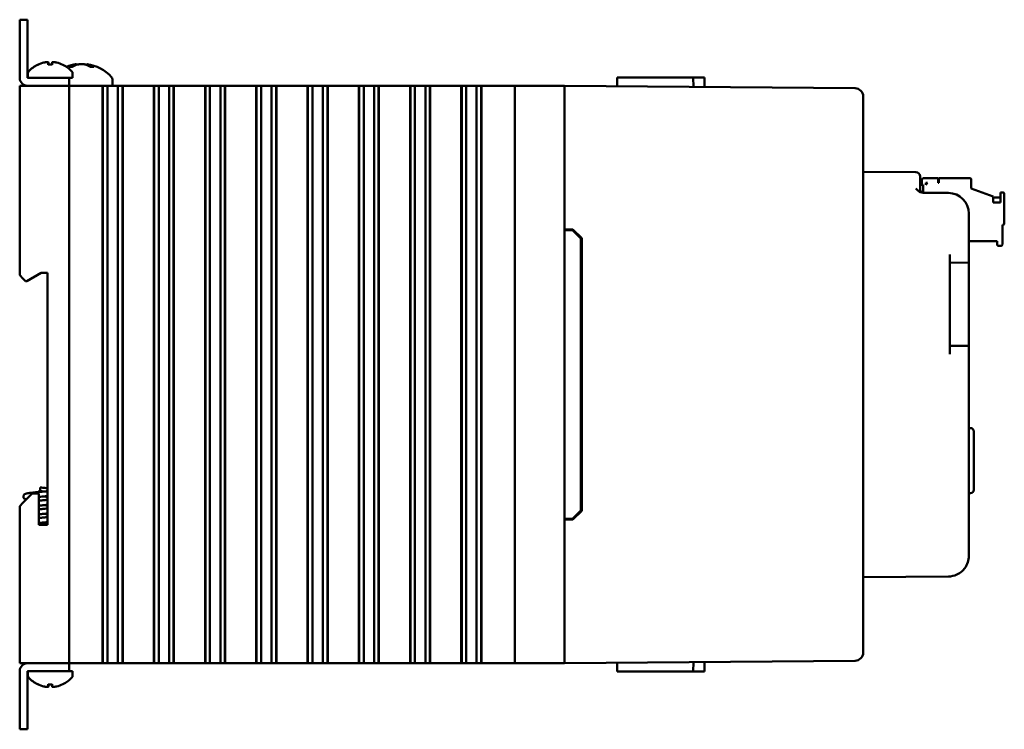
# Model space of a CAD drawing. Header units: inches. Extents: x 1.3 to 23.8, y 0.4 to 18.6.
# Tile 4 of 14: x 1.3 to 7.3, y 7.3 to 11.6. Entities that reach past the tile are written whole.
import ezdxf

# ---------------------------------------------------------------- set-up
doc = ezdxf.new("R2010")
doc.units = ezdxf.units.IN
doc.header["$LTSCALE"] = 0.8
doc.header["$MEASUREMENT"] = 0
doc.layers.add('Visible (ANSI)', color=7, linetype='Continuous', lineweight=50)

msp = doc.modelspace()

# ---------------------------------------------------------------- linework, layer by layer
at = {"layer": 'Visible (ANSI)'}
for p, q in [((1.3416, 11.5571), (1.2938, 11.5571)), ((1.2938, 11.5071), (1.2938, 11.5571)), ((1.3416, 11.5571), (1.3416, 11.5071)), ((1.2938, 11.5071), (1.2938, 11.2049)), ((1.3416, 11.2049), (1.3416, 11.5071)), ((1.491, 11.2847), (1.4666, 11.2847)), ((1.4677, 11.2977), (1.4689, 11.2847)), ((1.4898, 11.2977), (1.4887, 11.2847)), ((1.637, 11.288), (1.6374, 11.2831)), ((1.7006, 11.288), (1.7001, 11.2824)), ((1.3438, 11.233), (1.3438, 11.2049)), ((1.6127, 11.272), (1.5946, 11.272)), ((1.6138, 11.233), (1.6138, 11.2049)), ((1.7408, 11.272), (1.7219, 11.272)), ((1.2938, 11.1571), (1.3138, 11.1571)), ((1.2938, 11.1571), (1.2938, 10.0081)), ((1.5738, 11.1571), (1.3138, 11.1571)), ((1.5438, 11.2049), (1.3416, 11.2049)), ((1.3416, 11.1571), (1.5438, 11.1571)), ((1.5438, 11.2049), (1.5938, 11.2049)), ((1.5738, 11.1571), (1.5938, 11.1571)), ((1.5938, 11.1571), (1.5938, 11.2049)), ((1.5938, 11.2049), (1.6138, 11.2049)), ((1.5938, 7.6571), (1.5938, 11.1571)), ((1.6138, 11.1571), (1.5938, 11.1571)), ((1.6138, 11.1571), (1.7915, 11.1571)), ((1.7956, 11.1571), (1.7915, 11.1571)), ((1.7968, 11.1571), (1.7956, 11.1571)), ((1.7956, 7.6571), (1.7956, 11.1571)), ((1.7979, 11.1571), (1.7968, 11.1571)), ((1.7968, 7.6571), (1.7968, 11.1571)), ((1.8132, 11.1571), (1.7979, 11.1571)), ((1.7979, 7.6571), (1.7979, 11.1571)), ((1.8132, 11.1571), (1.8253, 11.1571)), ((1.8253, 11.1571), (1.8421, 11.1571)), ((1.8253, 11.1571), (1.8253, 7.6571)), ((1.8421, 11.1571), (1.856, 11.1571)), ((1.8553, 11.1952), (1.8553, 11.1571)), ((1.8576, 11.1571), (1.856, 11.1571)), ((1.8576, 11.1571), (1.8715, 11.1571)), ((1.8715, 11.1571), (1.8883, 11.1571)), ((1.8883, 11.1571), (1.9004, 11.1571)), ((1.8883, 7.6571), (1.8883, 11.1571)), ((1.9157, 11.1571), (1.9004, 11.1571)), ((1.9169, 11.1571), (1.9157, 11.1571)), ((1.9157, 7.6571), (1.9157, 11.1571)), ((1.918, 11.1571), (1.9169, 11.1571)), ((1.9169, 7.6571), (1.9169, 11.1571)), ((1.9222, 11.1571), (1.918, 11.1571)), ((1.918, 7.6571), (1.918, 11.1571)), ((1.9222, 11.1571), (2.102, 11.1571)), ((2.1062, 11.1571), (2.102, 11.1571)), ((2.1073, 11.1571), (2.1062, 11.1571)), ((2.1062, 7.6571), (2.1062, 11.1571)), ((2.1085, 11.1571), (2.1073, 11.1571)), ((2.1073, 7.6571), (2.1073, 11.1571)), ((2.1238, 11.1571), (2.1085, 11.1571)), ((2.1085, 7.6571), (2.1085, 11.1571)), ((2.1238, 11.1571), (2.1359, 11.1571)), ((2.1359, 11.1571), (2.1527, 11.1571)), ((2.1359, 11.1571), (2.1359, 7.6571)), ((2.1527, 11.1571), (2.1666, 11.1571)), ((2.1682, 11.1571), (2.1666, 11.1571)), ((2.1682, 11.1571), (2.1821, 11.1571)), ((2.1821, 11.1571), (2.1989, 11.1571)), ((2.1989, 11.1571), (2.211, 11.1571)), ((2.1989, 7.6571), (2.1989, 11.1571)), ((2.2263, 11.1571), (2.211, 11.1571)), ((2.2274, 11.1571), (2.2263, 11.1571)), ((2.2263, 7.6571), (2.2263, 11.1571)), ((2.2286, 11.1571), (2.2274, 11.1571)), ((2.2274, 7.6571), (2.2274, 11.1571)), ((2.2327, 11.1571), (2.2286, 11.1571)), ((2.2286, 7.6571), (2.2286, 11.1571)), ((2.2327, 11.1571), (2.4126, 11.1571)), ((2.4167, 11.1571), (2.4126, 11.1571)), ((2.4179, 11.1571), (2.4167, 11.1571)), ((2.4167, 7.6571), (2.4167, 11.1571)), ((2.4191, 11.1571), (2.4179, 11.1571)), ((2.4179, 7.6571), (2.4179, 11.1571)), ((2.4343, 11.1571), (2.4191, 11.1571)), ((2.4191, 7.6571), (2.4191, 11.1571)), ((2.4343, 11.1571), (2.4464, 11.1571)), ((2.4464, 11.1571), (2.4633, 11.1571)), ((2.4464, 11.1571), (2.4464, 7.6571)), ((2.4633, 11.1571), (2.4771, 11.1571)), ((2.4787, 11.1571), (2.4771, 11.1571)), ((2.4787, 11.1571), (2.4926, 11.1571)), ((2.4926, 11.1571), (2.5095, 11.1571)), ((2.5095, 11.1571), (2.5215, 11.1571)), ((2.5095, 7.6571), (2.5095, 11.1571)), ((2.5368, 11.1571), (2.5215, 11.1571)), ((2.538, 11.1571), (2.5368, 11.1571)), ((2.5368, 7.6571), (2.5368, 11.1571)), ((2.5391, 11.1571), (2.538, 11.1571)), ((2.538, 7.6571), (2.538, 11.1571)), ((2.5433, 11.1571), (2.5391, 11.1571)), ((2.5391, 7.6571), (2.5391, 11.1571)), ((2.5433, 11.1571), (2.7231, 11.1571)), ((2.7273, 11.1571), (2.7231, 11.1571)), ((2.7285, 11.1571), (2.7273, 11.1571)), ((2.7273, 7.6571), (2.7273, 11.1571)), ((2.7296, 11.1571), (2.7285, 11.1571)), ((2.7285, 7.6571), (2.7285, 11.1571)), ((2.7449, 11.1571), (2.7296, 11.1571)), ((2.7296, 7.6571), (2.7296, 11.1571)), ((2.7449, 11.1571), (2.757, 11.1571)), ((2.757, 11.1571), (2.7738, 11.1571)), ((2.757, 11.1571), (2.757, 7.6571)), ((2.7738, 11.1571), (2.7877, 11.1571)), ((2.7893, 11.1571), (2.7877, 11.1571)), ((2.7893, 11.1571), (2.8032, 11.1571)), ((2.8032, 11.1571), (2.82, 11.1571)), ((2.82, 11.1571), (2.8321, 11.1571)), ((2.82, 7.6571), (2.82, 11.1571)), ((2.8474, 11.1571), (2.8321, 11.1571)), ((2.8485, 11.1571), (2.8474, 11.1571)), ((2.8474, 7.6571), (2.8474, 11.1571)), ((2.8497, 11.1571), (2.8485, 11.1571)), ((2.8485, 7.6571), (2.8485, 11.1571)), ((2.8538, 11.1571), (2.8497, 11.1571)), ((2.8497, 7.6571), (2.8497, 11.1571)), ((2.8538, 11.1571), (3.0337, 11.1571)), ((3.0379, 11.1571), (3.0337, 11.1571)), ((3.039, 11.1571), (3.0379, 11.1571)), ((3.0379, 7.6571), (3.0379, 11.1571)), ((3.0402, 11.1571), (3.039, 11.1571)), ((3.039, 7.6571), (3.039, 11.1571)), ((3.0555, 11.1571), (3.0402, 11.1571)), ((3.0402, 7.6571), (3.0402, 11.1571)), ((3.0555, 11.1571), (3.0675, 11.1571)), ((3.0675, 11.1571), (3.0844, 11.1571)), ((3.0675, 11.1571), (3.0675, 7.6571)), ((3.0844, 11.1571), (3.0982, 11.1571)), ((3.0999, 11.1571), (3.0982, 11.1571)), ((3.0999, 11.1571), (3.1137, 11.1571)), ((3.1137, 11.1571), (3.1306, 11.1571)), ((3.1306, 11.1571), (3.1426, 11.1571)), ((3.1306, 7.6571), (3.1306, 11.1571)), ((3.1579, 11.1571), (3.1426, 11.1571)), ((3.1591, 11.1571), (3.1579, 11.1571)), ((3.1579, 7.6571), (3.1579, 11.1571)), ((3.1602, 11.1571), (3.1591, 11.1571)), ((3.1591, 7.6571), (3.1591, 11.1571)), ((3.1644, 11.1571), (3.1602, 11.1571)), ((3.1602, 7.6571), (3.1602, 11.1571)), ((3.1644, 11.1571), (3.3443, 11.1571)), ((3.3484, 11.1571), (3.3443, 11.1571)), ((3.3496, 11.1571), (3.3484, 11.1571)), ((3.3484, 7.6571), (3.3484, 11.1571)), ((3.3507, 11.1571), (3.3496, 11.1571)), ((3.3496, 7.6571), (3.3496, 11.1571)), ((3.366, 11.1571), (3.3507, 11.1571)), ((3.3507, 7.6571), (3.3507, 11.1571)), ((3.366, 11.1571), (3.3781, 11.1571)), ((3.3781, 11.1571), (3.3949, 11.1571)), ((3.3781, 11.1571), (3.3781, 7.6571)), ((3.3949, 11.1571), (3.4088, 11.1571)), ((3.4104, 11.1571), (3.4088, 11.1571)), ((3.4104, 11.1571), (3.4243, 11.1571)), ((3.4243, 11.1571), (3.4411, 11.1571)), ((3.4411, 11.1571), (3.4532, 11.1571)), ((3.4411, 7.6571), (3.4411, 11.1571)), ((3.4685, 11.1571), (3.4532, 11.1571)), ((3.4696, 11.1571), (3.4685, 11.1571)), ((3.4685, 7.6571), (3.4685, 11.1571)), ((3.4708, 11.1571), (3.4696, 11.1571)), ((3.4696, 7.6571), (3.4696, 11.1571)), ((3.4749, 11.1571), (3.4708, 11.1571)), ((3.4708, 7.6571), (3.4708, 11.1571)), ((3.4749, 11.1571), (3.6548, 11.1571)), ((3.659, 11.1571), (3.6548, 11.1571)), ((3.6601, 11.1571), (3.659, 11.1571)), ((3.659, 7.6571), (3.659, 11.1571)), ((3.6613, 11.1571), (3.6601, 11.1571)), ((3.6601, 7.6571), (3.6601, 11.1571)), ((3.6766, 11.1571), (3.6613, 11.1571)), ((3.6613, 7.6571), (3.6613, 11.1571)), ((3.6766, 11.1571), (3.6886, 11.1571)), ((3.6886, 11.1571), (3.7055, 11.1571)), ((3.6886, 11.1571), (3.6886, 7.6571)), ((3.7055, 11.1571), (3.7193, 11.1571)), ((3.721, 11.1571), (3.7193, 11.1571)), ((3.721, 11.1571), (3.7348, 11.1571)), ((3.7348, 11.1571), (3.7517, 11.1571)), ((3.7517, 11.1571), (3.7637, 11.1571)), ((3.7517, 7.6571), (3.7517, 11.1571)), ((3.779, 11.1571), (3.7637, 11.1571)), ((3.7802, 11.1571), (3.779, 11.1571)), ((3.779, 7.6571), (3.779, 11.1571)), ((3.7813, 11.1571), (3.7802, 11.1571)), ((3.7802, 7.6571), (3.7802, 11.1571)), ((3.7855, 11.1571), (3.7813, 11.1571)), ((3.7813, 7.6571), (3.7813, 11.1571)), ((3.7855, 11.1571), (3.9654, 11.1571)), ((3.9695, 11.1571), (3.9654, 11.1571)), ((3.9707, 11.1571), (3.9695, 11.1571)), ((3.9695, 7.6571), (3.9695, 11.1571)), ((3.9718, 11.1571), (3.9707, 11.1571)), ((3.9707, 7.6571), (3.9707, 11.1571)), ((3.9871, 11.1571), (3.9718, 11.1571)), ((3.9718, 7.6571), (3.9718, 11.1571)), ((3.9871, 11.1571), (3.9992, 11.1571)), ((3.9992, 11.1571), (4.016, 11.1571)), ((3.9992, 11.1571), (3.9992, 7.6571)), ((4.016, 11.1571), (4.0299, 11.1571)), ((4.0315, 11.1571), (4.0299, 11.1571)), ((4.0315, 11.1571), (4.0454, 11.1571)), ((4.0454, 11.1571), (4.0622, 11.1571)), ((4.0622, 7.6571), (4.0622, 11.1571)), ((4.0622, 11.1571), (4.0743, 11.1571)), ((4.0896, 11.1571), (4.0743, 11.1571)), ((4.0907, 11.1571), (4.0896, 11.1571)), ((4.0896, 7.6571), (4.0896, 11.1571)), ((4.0919, 11.1571), (4.0907, 11.1571)), ((4.0907, 7.6571), (4.0907, 11.1571)), ((4.0961, 11.1571), (4.0919, 11.1571)), ((4.0919, 7.6571), (4.0919, 11.1571)), ((4.0961, 11.1571), (4.2188, 11.1571)), ((4.2938, 11.1571), (4.2188, 11.1571)), ((4.2938, 11.1571), (4.3138, 11.1571)), ((4.2938, 11.1571), (4.2938, 7.6571)), ((4.5738, 11.1571), (4.3138, 11.1571)), ((4.5738, 11.1571), (4.5938, 11.1571)), ((6.3552, 11.1417), (4.5938, 11.1571)), ((4.5938, 7.6571), (4.5938, 11.1571)), ((4.9146, 11.2071), (4.9142, 11.1543)), ((4.9146, 11.2071), (5.0141, 11.2071)), ((5.1629, 11.2071), (5.0141, 11.2071)), ((5.1629, 11.2071), (5.3749, 11.2071)), ((5.3749, 11.2071), (5.4431, 11.2071)), ((5.3749, 11.2071), (5.3754, 11.1503)), ((5.4431, 11.2071), (5.4436, 11.1497)), ((6.4048, 11.0917), (6.4048, 11.0913)), ((6.4048, 7.7229), (6.4048, 11.0913)), ((6.724, 10.6328), (6.4048, 10.6356)), ((6.7488, 10.6078), (6.7488, 10.5828)), ((6.7488, 10.5335), (6.7488, 10.5828)), ((6.7596, 10.585), (6.7596, 10.5574)), ((6.858, 10.5968), (6.7714, 10.5968)), ((6.7832, 10.5693), (6.795, 10.5693)), ((6.7832, 10.5574), (6.795, 10.5693)), ((6.7832, 10.5574), (6.7832, 10.5693)), ((6.858, 10.5693), (6.858, 10.5968)), ((6.862, 10.5693), (6.858, 10.5693)), ((7.0509, 10.5968), (6.862, 10.5968)), ((6.862, 10.5968), (6.862, 10.5693)), ((7.0588, 10.5338), (7.0588, 10.5889)), ((6.7488, 10.5574), (6.7675, 10.5574)), ((6.9209, 10.5072), (6.7671, 10.5085)), ((6.7675, 10.5093), (6.7675, 10.5574)), ((7.0588, 10.5338), (7.1927, 10.4851)), ((7.2517, 10.5102), (7.236, 10.5102)), ((7.236, 10.5102), (7.236, 10.4488)), ((7.2596, 10.3212), (7.2596, 10.5023)), ((7.1927, 10.4488), (7.1927, 10.4851)), ((7.236, 10.4787), (7.1927, 10.4787)), ((7.236, 10.4488), (7.1927, 10.4488)), ((7.0448, 10.1352), (7.0448, 10.3822)), ((4.5938, 10.2871), (4.6459, 10.2866)), ((4.5938, 10.2821), (4.6438, 10.2817)), ((4.6438, 10.2817), (4.6938, 10.2312)), ((4.6459, 10.2866), (4.6988, 10.2333)), ((7.2478, 10.1952), (7.2478, 10.3134)), ((7.2478, 10.3134), (7.2517, 10.3134)), ((4.6938, 8.583), (4.6938, 10.2312)), ((4.6988, 10.2333), (4.6988, 8.5809)), ((7.0448, 10.2149), (7.2163, 10.2149)), ((7.2163, 10.2149), (7.2163, 10.1952)), ((7.2242, 10.1874), (7.2399, 10.1874)), ((6.9288, 9.5312), (6.9288, 10.1341)), ((6.9288, 10.0841), (7.0448, 10.0852)), ((7.0448, 10.1352), (7.0448, 10.0852)), ((7.0448, 10.0352), (7.0448, 10.0852)), ((1.3372, 9.9731), (1.4238, 10.0231)), ((1.4238, 10.0231), (1.4618, 10.0231)), ((1.4618, 10.0231), (1.4618, 8.4961)), ((7.0448, 10.0352), (7.0448, 9.6302)), ((1.3138, 9.9881), (1.2938, 10.0081)), ((1.3138, 9.9881), (1.3288, 9.9731)), ((1.3288, 9.9731), (1.3372, 9.9731)), ((7.0448, 9.5802), (7.0448, 9.6302)), ((7.0448, 9.5802), (6.9288, 9.5812)), ((7.0448, 9.5802), (7.0448, 9.5302)), ((7.0448, 8.3081), (7.0448, 9.5302)), ((7.0555, 9.0827), (7.0448, 9.083)), ((7.0748, 9.0627), (7.0748, 8.7075)), ((1.4188, 8.7071), (1.4188, 8.7221)), ((1.3698, 8.6861), (1.3138, 8.6301)), ((1.4098, 8.6861), (1.3698, 8.6861)), ((1.4098, 8.4961), (1.4098, 8.6861)), ((1.4138, 8.7071), (1.4238, 8.7071)), ((1.4138, 8.7071), (1.4138, 8.6971)), ((1.4138, 8.6971), (1.4238, 8.6971)), ((1.4188, 8.6958), (1.4188, 8.6971)), ((1.4238, 8.7071), (1.4238, 8.6971)), ((7.0555, 8.6875), (7.0448, 8.6872)), ((1.2938, 8.6101), (1.3138, 8.6301)), ((1.2938, 8.6101), (1.2938, 7.6571)), ((4.5938, 8.5321), (4.6438, 8.5325)), ((4.6938, 8.583), (4.6438, 8.5325)), ((4.6988, 8.5809), (4.6459, 8.5275)), ((1.4618, 8.4961), (1.4098, 8.4961)), ((4.6459, 8.5275), (4.5938, 8.5271)), ((6.4048, 8.1786), (6.9209, 8.1831)), ((6.4048, 7.7229), (6.4048, 7.7225)), ((1.3138, 7.6571), (1.2938, 7.6571)), ((1.5738, 7.6571), (1.3138, 7.6571)), ((1.3416, 7.6571), (1.5438, 7.6571)), ((1.5938, 7.6571), (1.5738, 7.6571)), ((1.5938, 7.6571), (1.6138, 7.6571)), ((1.5938, 7.6093), (1.5938, 7.6571)), ((1.7915, 7.6571), (1.6138, 7.6571)), ((1.7915, 7.6571), (1.7956, 7.6571)), ((1.7968, 7.6571), (1.7956, 7.6571)), ((1.7979, 7.6571), (1.7968, 7.6571)), ((1.8132, 7.6571), (1.7979, 7.6571)), ((1.8253, 7.6571), (1.8132, 7.6571)), ((1.8421, 7.6571), (1.8253, 7.6571)), ((1.856, 7.6571), (1.8421, 7.6571)), ((1.856, 7.6571), (1.8576, 7.6571)), ((1.8715, 7.6571), (1.8576, 7.6571)), ((1.8883, 7.6571), (1.8715, 7.6571)), ((1.9004, 7.6571), (1.8883, 7.6571)), ((1.9157, 7.6571), (1.9004, 7.6571)), ((1.9169, 7.6571), (1.9157, 7.6571)), ((1.918, 7.6571), (1.9169, 7.6571)), ((1.918, 7.6571), (1.9222, 7.6571)), ((2.102, 7.6571), (1.9222, 7.6571)), ((2.102, 7.6571), (2.1062, 7.6571)), ((2.1073, 7.6571), (2.1062, 7.6571)), ((2.1085, 7.6571), (2.1073, 7.6571)), ((2.1238, 7.6571), (2.1085, 7.6571)), ((2.1359, 7.6571), (2.1238, 7.6571)), ((2.1527, 7.6571), (2.1359, 7.6571)), ((2.1666, 7.6571), (2.1527, 7.6571)), ((2.1666, 7.6571), (2.1682, 7.6571)), ((2.1821, 7.6571), (2.1682, 7.6571)), ((2.1989, 7.6571), (2.1821, 7.6571)), ((2.211, 7.6571), (2.1989, 7.6571)), ((2.2263, 7.6571), (2.211, 7.6571)), ((2.2274, 7.6571), (2.2263, 7.6571)), ((2.2286, 7.6571), (2.2274, 7.6571)), ((2.2286, 7.6571), (2.2327, 7.6571)), ((2.4126, 7.6571), (2.2327, 7.6571)), ((2.4126, 7.6571), (2.4167, 7.6571)), ((2.4179, 7.6571), (2.4167, 7.6571)), ((2.4191, 7.6571), (2.4179, 7.6571)), ((2.4343, 7.6571), (2.4191, 7.6571)), ((2.4464, 7.6571), (2.4343, 7.6571)), ((2.4633, 7.6571), (2.4464, 7.6571)), ((2.4771, 7.6571), (2.4633, 7.6571)), ((2.4771, 7.6571), (2.4787, 7.6571)), ((2.4926, 7.6571), (2.4787, 7.6571)), ((2.5095, 7.6571), (2.4926, 7.6571)), ((2.5215, 7.6571), (2.5095, 7.6571)), ((2.5368, 7.6571), (2.5215, 7.6571)), ((2.538, 7.6571), (2.5368, 7.6571)), ((2.5391, 7.6571), (2.538, 7.6571)), ((2.5391, 7.6571), (2.5433, 7.6571)), ((2.7231, 7.6571), (2.5433, 7.6571)), ((2.7231, 7.6571), (2.7273, 7.6571)), ((2.7285, 7.6571), (2.7273, 7.6571)), ((2.7296, 7.6571), (2.7285, 7.6571)), ((2.7449, 7.6571), (2.7296, 7.6571)), ((2.757, 7.6571), (2.7449, 7.6571)), ((2.7738, 7.6571), (2.757, 7.6571)), ((2.7877, 7.6571), (2.7738, 7.6571)), ((2.7877, 7.6571), (2.7893, 7.6571)), ((2.8032, 7.6571), (2.7893, 7.6571)), ((2.82, 7.6571), (2.8032, 7.6571)), ((2.8321, 7.6571), (2.82, 7.6571)), ((2.8474, 7.6571), (2.8321, 7.6571)), ((2.8485, 7.6571), (2.8474, 7.6571)), ((2.8497, 7.6571), (2.8485, 7.6571)), ((2.8497, 7.6571), (2.8538, 7.6571)), ((3.0337, 7.6571), (2.8538, 7.6571)), ((3.0337, 7.6571), (3.0379, 7.6571)), ((3.039, 7.6571), (3.0379, 7.6571)), ((3.0402, 7.6571), (3.039, 7.6571)), ((3.0555, 7.6571), (3.0402, 7.6571)), ((3.0675, 7.6571), (3.0555, 7.6571)), ((3.0844, 7.6571), (3.0675, 7.6571)), ((3.0982, 7.6571), (3.0844, 7.6571)), ((3.0982, 7.6571), (3.0999, 7.6571)), ((3.1137, 7.6571), (3.0999, 7.6571)), ((3.1306, 7.6571), (3.1137, 7.6571)), ((3.1426, 7.6571), (3.1306, 7.6571)), ((3.1579, 7.6571), (3.1426, 7.6571)), ((3.1591, 7.6571), (3.1579, 7.6571)), ((3.1602, 7.6571), (3.1591, 7.6571)), ((3.1602, 7.6571), (3.1644, 7.6571)), ((3.3443, 7.6571), (3.1644, 7.6571)), ((3.3443, 7.6571), (3.3484, 7.6571)), ((3.3496, 7.6571), (3.3484, 7.6571)), ((3.3507, 7.6571), (3.3496, 7.6571)), ((3.366, 7.6571), (3.3507, 7.6571)), ((3.3781, 7.6571), (3.366, 7.6571)), ((3.3949, 7.6571), (3.3781, 7.6571)), ((3.4088, 7.6571), (3.3949, 7.6571)), ((3.4088, 7.6571), (3.4104, 7.6571)), ((3.4243, 7.6571), (3.4104, 7.6571)), ((3.4411, 7.6571), (3.4243, 7.6571)), ((3.4532, 7.6571), (3.4411, 7.6571)), ((3.4685, 7.6571), (3.4532, 7.6571)), ((3.4696, 7.6571), (3.4685, 7.6571)), ((3.4708, 7.6571), (3.4696, 7.6571)), ((3.4708, 7.6571), (3.4749, 7.6571)), ((3.6548, 7.6571), (3.4749, 7.6571)), ((3.6548, 7.6571), (3.659, 7.6571)), ((3.6601, 7.6571), (3.659, 7.6571)), ((3.6613, 7.6571), (3.6601, 7.6571)), ((3.6766, 7.6571), (3.6613, 7.6571)), ((3.6886, 7.6571), (3.6766, 7.6571)), ((3.7055, 7.6571), (3.6886, 7.6571)), ((3.7193, 7.6571), (3.7055, 7.6571)), ((3.7193, 7.6571), (3.721, 7.6571)), ((3.7348, 7.6571), (3.721, 7.6571)), ((3.7517, 7.6571), (3.7348, 7.6571)), ((3.7637, 7.6571), (3.7517, 7.6571)), ((3.779, 7.6571), (3.7637, 7.6571)), ((3.7802, 7.6571), (3.779, 7.6571)), ((3.7813, 7.6571), (3.7802, 7.6571)), ((3.7813, 7.6571), (3.7855, 7.6571)), ((3.9654, 7.6571), (3.7855, 7.6571)), ((3.9654, 7.6571), (3.9695, 7.6571)), ((3.9707, 7.6571), (3.9695, 7.6571)), ((3.9718, 7.6571), (3.9707, 7.6571)), ((3.9871, 7.6571), (3.9718, 7.6571)), ((3.9992, 7.6571), (3.9871, 7.6571)), ((4.016, 7.6571), (3.9992, 7.6571)), ((4.0299, 7.6571), (4.016, 7.6571)), ((4.0299, 7.6571), (4.0315, 7.6571)), ((4.0454, 7.6571), (4.0315, 7.6571)), ((4.0622, 7.6571), (4.0454, 7.6571)), ((4.0743, 7.6571), (4.0622, 7.6571)), ((4.0896, 7.6571), (4.0743, 7.6571)), ((4.0907, 7.6571), (4.0896, 7.6571)), ((4.0919, 7.6571), (4.0907, 7.6571)), ((4.0919, 7.6571), (4.0961, 7.6571)), ((4.2188, 7.6571), (4.0961, 7.6571)), ((4.2188, 7.6571), (4.2938, 7.6571)), ((4.3138, 7.6571), (4.2938, 7.6571)), ((4.5738, 7.6571), (4.3138, 7.6571)), ((4.5938, 7.6571), (4.5738, 7.6571)), ((4.5938, 7.6571), (6.3552, 7.6725)), ((4.9146, 7.6071), (4.9142, 7.6599)), ((5.3749, 7.6071), (5.3754, 7.6639)), ((5.4431, 7.6071), (5.4436, 7.6645)), ((1.2938, 7.6093), (1.2938, 7.3071)), ((1.3416, 7.6093), (1.5438, 7.6093)), ((1.3416, 7.3071), (1.3416, 7.6093)), ((1.3438, 7.5812), (1.3438, 7.6093)), ((1.5938, 7.6093), (1.5438, 7.6093)), ((1.6138, 7.6093), (1.5938, 7.6093)), ((1.6138, 7.5812), (1.6138, 7.6093)), ((4.9146, 7.6071), (5.0141, 7.6071)), ((5.1629, 7.6071), (5.0141, 7.6071)), ((5.1629, 7.6071), (5.3749, 7.6071)), ((5.3749, 7.6071), (5.4431, 7.6071)), ((1.4666, 7.5295), (1.491, 7.5295)), ((1.4677, 7.5165), (1.4689, 7.5295)), ((1.4898, 7.5165), (1.4887, 7.5295)), ((1.2938, 7.2571), (1.2938, 7.3071)), ((1.3416, 7.3071), (1.3416, 7.2571)), ((1.2938, 7.2571), (1.3416, 7.2571))]:
    msp.add_line(p, q, dxfattribs=at)
for centre, radius, start, end in [((1.4788, 11.1264), 0.1755, 115.97376, 138.38839), ((1.4044, 11.2791), 0.0056, 93.03124, 115.97376), ((1.5532, 11.2791), 0.0056, 64.02624, 86.96876), ((1.4788, 11.1264), 0.1755, 41.61161, 64.02624), ((1.6688, 11.0476), 0.2424, 97.54366, 112.2949), ((1.6688, 11.0476), 0.2424, 41.54088, 82.45634), ((1.3588, 11.233), 0.015, 138.38839, 180), ((1.5988, 11.233), 0.015, 0, 41.61161), ((1.3416, 11.2049), 0.0478, 180, 270), ((1.3416, 11.2049), 0.0000394, 180, 270), ((1.8353, 11.1952), 0.02, 0, 41.54088), ((6.3548, 11.0917), 0.05, 0, 89.5), ((6.7238, 10.6078), 0.025, 0, 89.5), ((6.7714, 10.585), 0.0118, 90, 180), ((7.0509, 10.5889), 0.00787, 360, 90), ((6.7738, 10.5335), 0.025, 180, 269.5), ((6.9198, 10.3822), 0.125, 0, 89.5), ((7.2517, 10.5023), 0.00787, 360, 90), ((7.2517, 10.3212), 0.00787, 270, 360), ((7.2242, 10.1952), 0.00787, 180, 270), ((7.2399, 10.1952), 0.00787, 270, 360), ((7.0548, 9.0627), 0.02, 0, 88), ((7.0548, 8.7075), 0.02, 272, 0), ((6.9198, 8.3081), 0.125, 323.62792, 0), ((6.3548, 7.7225), 0.05, 270.5, 0), ((1.3416, 7.6093), 0.0478, 90, 180), ((1.3416, 7.6093), 0.0000394, 90, 180), ((1.3588, 7.5812), 0.015, 180, 221.61161), ((1.5988, 7.5812), 0.015, 318.38839, 0), ((1.4788, 7.6878), 0.1755, 221.61161, 244.02624), ((1.4044, 7.5351), 0.0056, 244.02624, 266.96876), ((1.5532, 7.5351), 0.0056, 273.03124, 295.97376), ((1.4788, 7.6878), 0.1755, 295.97376, 318.38839)]:
    msp.add_arc(centre, radius, start, end, dxfattribs=at)
for centre, major_axis, ratio, start_param, end_param in [((1.4784, 11.1269), (0.1419, 0.103), 0.994184, 1.162703, 1.391464), ((1.4851, 11.1269), (-0.0153, 0.1747), 0.063267, 0.217042, 0.445804), ((1.4725, 11.1269), (0.0153, 0.1747), 0.063267, 5.837382, 6.066143), ((1.4792, 11.1269), (0.1419, -0.103), 0.994184, 1.750128, 1.978889), ((1.6751, 11.0485), (-0.0317, 0.2402), 0.74634, 0.095241, 0.294141), ((1.6619, 11.0485), (0.0291, 0.2405), 0.689166, 0.276812, 0.475712), ((1.6759, 11.0485), (-0.0281, 0.2406), 0.659834, 5.813878, 6.012778), ((1.6757, 11.0485), (-0.0291, 0.2405), 0.689166, 5.963289, 6.006373), ((1.6621, 11.0485), (0.0304, 0.2403), 0.719342, 5.981502, 6.180402), ((1.4784, 7.6872), (-0.1419, 0.103), 0.994184, 1.750128, 1.978889), ((1.4851, 7.6872), (-0.0153, -0.1747), 0.063267, 5.837382, 6.066143), ((1.4725, 7.6872), (0.0153, -0.1747), 0.063267, 0.217042, 0.445804), ((1.4792, 7.6872), (-0.1419, -0.103), 0.994184, 1.162703, 1.391464)]:
    msp.add_ellipse(centre, major_axis=major_axis, ratio=ratio, start_param=start_param, end_param=end_param, dxfattribs=at)
for points, knots in [([(1.4407, 11.2974), (1.4438, 11.2981), (1.4472, 11.2987), (1.4536, 11.2996), (1.4566, 11.2998), (1.4614, 11.3), (1.4635, 11.2998), (1.4665, 11.2992), (1.4674, 11.2987), (1.4677, 11.2978), (1.4678, 11.2976), (1.4677, 11.2974)], [0, 0, 0, 0, 0.0244853, 0.0244853, 0.0489707, 0.0489707, 0.0733441, 0.0733441, 0.0977174, 0.0977174, 0.1059587, 0.1059587, 0.1059587, 0.1059587]), ([(1.4665, 11.2842), (1.4665, 11.2842), (1.4665, 11.2843), (1.4665, 11.2846), (1.4665, 11.2847), (1.4666, 11.2847)], [0.015061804, 0.015061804, 0.015061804, 0.015061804, 0.015911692, 0.015911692, 0.021209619, 0.021209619, 0.021209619, 0.021209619]), ([(1.4898, 11.2974), (1.4897, 11.2981), (1.4901, 11.2987), (1.4924, 11.2996), (1.4942, 11.2998), (1.4984, 11.3), (1.5011, 11.2998), (1.5072, 11.2992), (1.5105, 11.2987), (1.5147, 11.2978), (1.5158, 11.2976), (1.5169, 11.2974)], [0, 0, 0, 0, 0.0245201, 0.0245201, 0.0490401, 0.0490401, 0.0733788, 0.0733788, 0.0977174, 0.0977174, 0.1059587, 0.1059587, 0.1059587, 0.1059587]), ([(1.491, 11.2847), (1.491, 11.2847), (1.491, 11.2846), (1.4911, 11.2843), (1.4911, 11.2842), (1.4911, 11.2842)], [0.063402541, 0.063402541, 0.063402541, 0.063402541, 0.068700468, 0.068700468, 0.069550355, 0.069550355, 0.069550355, 0.069550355]), ([(1.637, 11.288), (1.637, 11.288), (1.6363, 11.2878), (1.6333, 11.2871), (1.631, 11.2865), (1.6278, 11.2857), (1.6271, 11.2855), (1.6265, 11.2853)], [0.06257948, 0.06257948, 0.06257948, 0.06257948, 0.0912553, 0.0912553, 0.12159464, 0.12159464, 0.12829742, 0.12829742, 0.12829742, 0.12829742]), ([(1.6446, 11.2853), (1.6473, 11.2861), (1.6509, 11.2868), (1.6586, 11.2877), (1.6628, 11.2879), (1.6708, 11.288), (1.6751, 11.2879), (1.6829, 11.2871), (1.6866, 11.2865), (1.6901, 11.2857), (1.6907, 11.2855), (1.6913, 11.2853)], [0, 0, 0, 0, 0.030458, 0.030458, 0.060916, 0.060916, 0.0912553, 0.0912553, 0.1215946, 0.1215946, 0.1282974, 0.1282974, 0.1282974, 0.1282974]), ([(1.6929, 11.2853), (1.6902, 11.2861), (1.6867, 11.2868), (1.6789, 11.2877), (1.6747, 11.2879), (1.6701, 11.288), (1.6694, 11.288), (1.6688, 11.288)], [0, 0, 0, 0, 0.03045798, 0.03045798, 0.06091597, 0.06091597, 0.06575635, 0.06575635, 0.06575635, 0.06575635]), ([(1.7101, 11.2853), (1.7073, 11.2861), (1.7049, 11.2868), (1.7015, 11.2877), (1.7007, 11.2879), (1.7006, 11.288), (1.7006, 11.288), (1.7006, 11.288)], [0, 0, 0, 0, 0.03045798, 0.03045798, 0.06091597, 0.06091597, 0.06575635, 0.06575635, 0.06575635, 0.06575635]), ([(1.5928, 11.2715), (1.5928, 11.2715), (1.5928, 11.2715), (1.5933, 11.2718), (1.594, 11.272), (1.5946, 11.272)], [0.017596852, 0.017596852, 0.017596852, 0.017596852, 0.01762601, 0.01762601, 0.023499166, 0.023499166, 0.023499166, 0.023499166]), ([(1.7408, 11.272), (1.7414, 11.272), (1.742, 11.2718), (1.7425, 11.2715), (1.7425, 11.2715), (1.7425, 11.2715)], [0.070224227, 0.070224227, 0.070224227, 0.070224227, 0.076097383, 0.076097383, 0.076126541, 0.076126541, 0.076126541, 0.076126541]), ([(6.724, 10.5339), (6.724, 10.5338), (6.7241, 10.5338), (6.729, 10.5288), (6.734, 10.5238), (6.7435, 10.5164), (6.7483, 10.5132), (6.7587, 10.5093), (6.7631, 10.5086), (6.7671, 10.5085)], [-0.000493, -0.000493, -0.000493, -0.000493, 0, 0, 0.0531307, 0.0531307, 0.0915083, 0.0915083, 0.1243596, 0.1243596, 0.1243596, 0.1243596]), ([(1.4188, 8.7221), (1.4283, 8.7212), (1.438, 8.7203), (1.4521, 8.7189), (1.457, 8.7183), (1.4618, 8.7178)], [0, 0, 0, 0, 0.0728813, 0.0728813, 0.1135685, 0.1135685, 0.1135685, 0.1135685]), ([(1.3337, 8.65), (1.3331, 8.6502), (1.3324, 8.6504), (1.3293, 8.6513), (1.327, 8.652), (1.3234, 8.6542), (1.3224, 8.6549), (1.3208, 8.6564), (1.32, 8.6572), (1.3182, 8.6595), (1.3172, 8.6613), (1.3161, 8.6651), (1.3159, 8.667), (1.3162, 8.6707), (1.3167, 8.6725), (1.3181, 8.6758), (1.3191, 8.6772), (1.3212, 8.6796), (1.3224, 8.6805), (1.3247, 8.6821), (1.3259, 8.6827), (1.3291, 8.6841), (1.331, 8.6847), (1.3387, 8.6867), (1.3458, 8.6879), (1.3632, 8.6902), (1.3735, 8.6914), (1.3935, 8.6934), (1.4033, 8.6944), (1.4224, 8.6962), (1.4321, 8.6971), (1.4483, 8.6987), (1.4553, 8.6994), (1.4618, 8.7001)], [10.6320954, 10.6320954, 10.6320954, 10.6320954, 10.6428793, 10.6428793, 10.6873836, 10.6873836, 10.7012288, 10.7012288, 10.7125441, 10.7125441, 10.730398, 10.730398, 10.7465417, 10.7465417, 10.762578, 10.762578, 10.7786616, 10.7786616, 10.7951257, 10.7951257, 10.8147654, 10.8147654, 10.8511836, 10.8511836, 10.946321, 10.946321, 11.0369104, 11.0369104, 11.1112429, 11.1112429, 11.1836872, 11.1836872, 11.2408347, 11.2408347, 11.2408347, 11.2408347]), ([(1.3398, 8.6561), (1.3395, 8.656), (1.3393, 8.6559), (1.3391, 8.6559), (1.3391, 8.6559), (1.3391, 8.6559)], [1.03827887, 1.03827887, 1.03827887, 1.03827887, 1.04986332, 1.04986332, 1.05567409, 1.05567409, 1.05567409, 1.05567409]), ([(1.4618, 8.6701), (1.4603, 8.6699), (1.4589, 8.6698), (1.4485, 8.6687), (1.4388, 8.6678), (1.4226, 8.6662), (1.4162, 8.6656), (1.4098, 8.665)], [0.6525343, 0.6525343, 0.6525343, 0.6525343, 0.665026, 0.665026, 0.7400516, 0.7400516, 0.7890084, 0.7890084, 0.7890084, 0.7890084]), ([(1.4383, 8.6677), (1.4411, 8.6675), (1.4438, 8.6672), (1.4517, 8.6664), (1.4569, 8.6659), (1.4618, 8.6653)], [1.53007516, 1.53007516, 1.53007516, 1.53007516, 1.55142895, 1.55142895, 1.59364175, 1.59364175, 1.59364175, 1.59364175]), ([(1.4098, 8.6425), (1.418, 8.6433), (1.4264, 8.6441), (1.4437, 8.6457), (1.4527, 8.6466), (1.4611, 8.6476), (1.4614, 8.6476), (1.4618, 8.6476)], [9.6232834, 9.6232834, 9.6232834, 9.6232834, 9.6864331, 9.6864331, 9.7579681, 9.7579681, 9.760998, 9.760998, 9.760998, 9.760998]), ([(1.4618, 8.6176), (1.4616, 8.6176), (1.4615, 8.6176), (1.4526, 8.6166), (1.4429, 8.6157), (1.4255, 8.614), (1.4175, 8.6132), (1.4098, 8.6125)], [2.132603, 2.132603, 2.132603, 2.132603, 2.1336899, 2.1336899, 2.2094741, 2.2094741, 2.2690351, 2.2690351, 2.2690351, 2.2690351]), ([(1.4098, 8.59), (1.4176, 8.5907), (1.4255, 8.5915), (1.4423, 8.5931), (1.4514, 8.594), (1.4603, 8.595), (1.461, 8.5951), (1.4618, 8.5951)], [8.143196, 8.143196, 8.143196, 8.143196, 8.2028121, 8.2028121, 8.2744031, 8.2744031, 8.2809176, 8.2809176, 8.2809176, 8.2809176]), ([(1.4383, 8.6152), (1.4435, 8.6147), (1.4486, 8.6142), (1.4563, 8.6134), (1.4591, 8.6131), (1.4618, 8.6128)], [3.01023397, 3.01023397, 3.01023397, 3.01023397, 3.05058233, 3.05058233, 3.07379855, 3.07379855, 3.07379855, 3.07379855]), ([(1.4618, 8.5651), (1.4612, 8.565), (1.4607, 8.565), (1.4513, 8.564), (1.4416, 8.563), (1.4246, 8.5614), (1.4171, 8.5607), (1.4098, 8.56)], [3.6126737, 3.6126737, 3.6126737, 3.6126737, 3.617369, 3.617369, 3.6928824, 3.6928824, 3.7491208, 3.7491208, 3.7491208, 3.7491208]), ([(1.4098, 8.5375), (1.4172, 8.5382), (1.4247, 8.5389), (1.4413, 8.5405), (1.4504, 8.5414), (1.4597, 8.5424), (1.4607, 8.5425), (1.4618, 8.5426)], [6.6631286, 6.6631286, 6.6631286, 6.6631286, 6.7199111, 6.7199111, 6.7915469, 6.7915469, 6.8008555, 6.8008555, 6.8008555, 6.8008555]), ([(1.4383, 8.5627), (1.444, 8.5622), (1.4495, 8.5616), (1.4572, 8.5608), (1.4595, 8.5606), (1.4618, 8.5603)], [4.49031185, 4.49031185, 4.49031185, 4.49031185, 4.53427084, 4.53427084, 4.55387222, 4.55387222, 4.55387222, 4.55387222]), ([(1.4618, 8.5126), (1.459, 8.5123), (1.4562, 8.512), (1.4443, 8.5108), (1.4345, 8.5098), (1.4198, 8.5084), (1.4148, 8.508), (1.4098, 8.5075)], [5.0925413, 5.0925413, 5.0925413, 5.0925413, 5.1163157, 5.1163157, 5.1906789, 5.1906789, 5.2290328, 5.2290328, 5.2290328, 5.2290328]), ([(1.4383, 8.5102), (1.4425, 8.5098), (1.4466, 8.5094), (1.4544, 8.5086), (1.4582, 8.5082), (1.4618, 8.5078)], [5.97004701, 5.97004701, 5.97004701, 5.97004701, 6.00251243, 6.00251243, 6.03361818, 6.03361818, 6.03361818, 6.03361818]), ([(6.9209, 8.1831), (6.9209, 8.1831), (6.921, 8.1831), (6.939, 8.1833), (6.9563, 8.1873), (6.9834, 8.1998), (6.9935, 8.2065), (7.0094, 8.2204), (7.0154, 8.2271), (7.0204, 8.234)], [-0.0007569, -0.0007569, -0.0007569, -0.0007569, 0, 0, 0.1605033, 0.1605033, 0.2756155, 0.2756155, 0.369841, 0.369841, 0.369841, 0.369841]), ([(1.4666, 7.5295), (1.4665, 7.5295), (1.4665, 7.5296), (1.4665, 7.5299), (1.4665, 7.53), (1.4665, 7.53)], [0.063402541, 0.063402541, 0.063402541, 0.063402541, 0.068700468, 0.068700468, 0.069550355, 0.069550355, 0.069550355, 0.069550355]), ([(1.4911, 7.53), (1.4911, 7.53), (1.4911, 7.5299), (1.491, 7.5296), (1.491, 7.5295), (1.491, 7.5295)], [0.015061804, 0.015061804, 0.015061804, 0.015061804, 0.015911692, 0.015911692, 0.021209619, 0.021209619, 0.021209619, 0.021209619]), ([(1.4677, 7.5168), (1.4679, 7.5161), (1.4674, 7.5155), (1.4652, 7.5146), (1.4634, 7.5144), (1.4591, 7.5142), (1.4564, 7.5144), (1.4503, 7.515), (1.447, 7.5155), (1.4428, 7.5164), (1.4418, 7.5166), (1.4407, 7.5168)], [0, 0, 0, 0, 0.0245201, 0.0245201, 0.0490401, 0.0490401, 0.0733788, 0.0733788, 0.0977174, 0.0977174, 0.1059587, 0.1059587, 0.1059587, 0.1059587]), ([(1.5169, 7.5168), (1.5137, 7.5161), (1.5103, 7.5155), (1.5039, 7.5146), (1.501, 7.5144), (1.4962, 7.5142), (1.494, 7.5144), (1.491, 7.515), (1.4901, 7.5155), (1.4898, 7.5164), (1.4898, 7.5166), (1.4898, 7.5168)], [0, 0, 0, 0, 0.0244853, 0.0244853, 0.0489707, 0.0489707, 0.0733441, 0.0733441, 0.0977174, 0.0977174, 0.1059587, 0.1059587, 0.1059587, 0.1059587])]:
    msp.add_open_spline(points, degree=3, knots=knots, dxfattribs=at)

doc.saveas('drawing.dxf')
